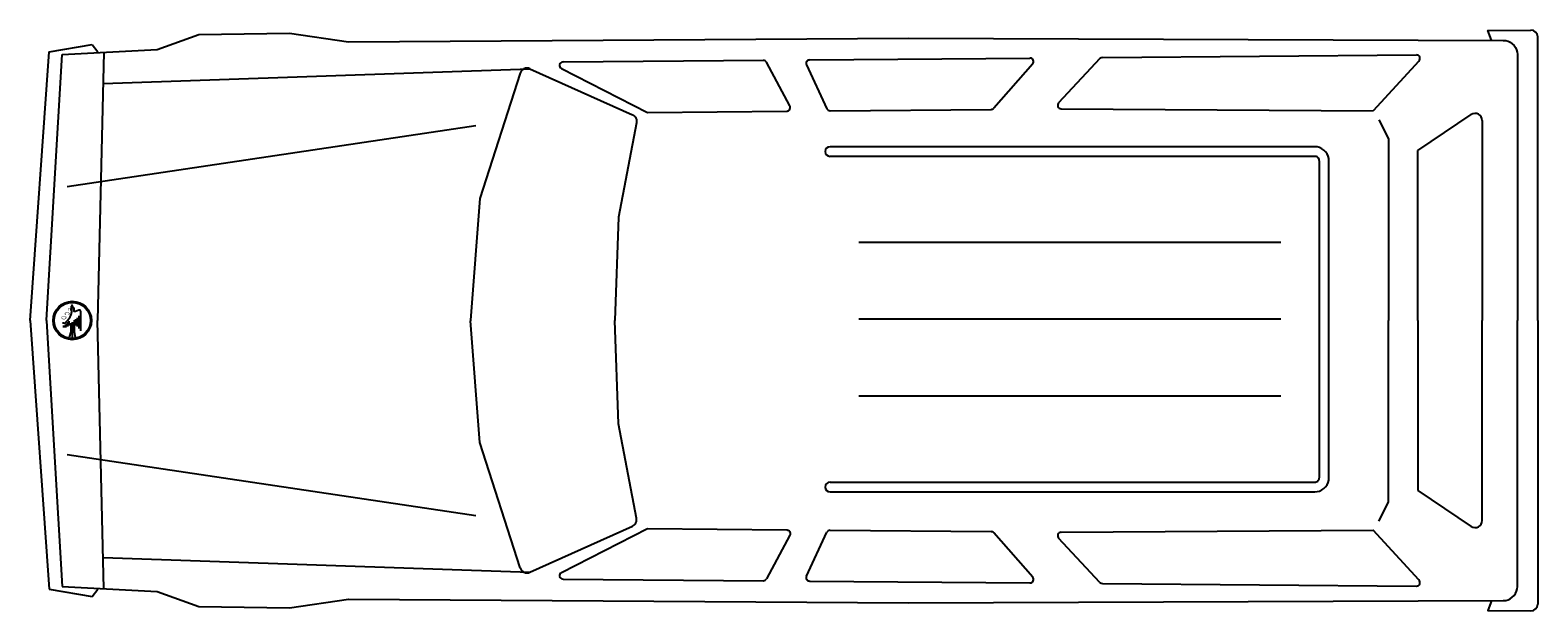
# Model space of a CAD drawing. Extents: x -2.37 to 2.52, y -1.03 to 0.85.
import ezdxf
from ezdxf.enums import TextEntityAlignment as Align

# ---------------------------------------------------------------- set-up
doc = ezdxf.new("R2010")
doc.units = 0
doc.header["$MEASUREMENT"] = 0
doc.layers.add('MUEBLES', color=251, linetype='CONTINUOUS')

msp = doc.modelspace()

# ---------------------------------------------------------------- linework, layer by layer
at = {"layer": 'MUEBLES'}
for points in [[(-2.2657, 0.7715), (-1.9573, 0.7876), (-1.8226, 0.8371), (-1.5286, 0.8416), (-1.3372, 0.813), (0.4782, 0.825)], [(2.3691, 0.818), (2.3573, 0.8501), (2.4961, 0.851)], [(-2.3076, 0.7808), (-2.1688, 0.8039)], [(-2.1688, 0.8039), (-2.1504, 0.7809)], [(0.4782, 0.825), (2.407, 0.8178), (2.415, 0.8171), (2.4227, 0.815), (2.43, 0.8116), (2.4365, 0.807), (2.4422, 0.8013), (2.4467, 0.7947), (2.4501, 0.7874), (2.4521, 0.7796), (2.4528, 0.7731), (2.4528, -0.0913)], [(2.5192, -0.0913), (2.5192, 0.829)], [(-2.3695, -0.0913), (-2.3076, 0.7808)], [(-2.3164, -0.0913), (-2.3165, -0.0902), (-2.2657, 0.7715)], [(-2.1309, 0.7797), (-2.1506, -0.091)], [(-0.6416, 0.7478), (0.0079, 0.7532)], [(-0.3675, 0.5842), (0.0837, 0.5881), (0.0852, 0.5882), (0.0872, 0.5886), (0.089, 0.5894), (0.0907, 0.5905), (0.0921, 0.5919), (0.0934, 0.5935), (0.0943, 0.5953), (0.0948, 0.5972), (0.0951, 0.5992), (0.095, 0.6012), (0.0945, 0.6031), (0.0937, 0.605), (0.0181, 0.7471)], [(0.1478, 0.7381), (0.2136, 0.5959)], [(0.1581, 0.7544), (0.8725, 0.7602)], [(0.8812, 0.7412), (0.755, 0.5977)], [(1.099, 0.7585), (0.9654, 0.6151)], [(1.1073, 0.7622), (2.1255, 0.7705)], [(2.1335, 0.7506), (1.9857, 0.5889)], [(-2.1326, 0.6774), (-0.7495, 0.7257)], [(-0.7808, 0.7117), (-0.9112, 0.3043)], [(-0.7495, 0.7257), (-0.4164, 0.5759), (-0.4129, 0.574), (-0.4098, 0.5714), (-0.4071, 0.5684), (-0.4051, 0.565), (-0.4037, 0.5612), (-0.4029, 0.5573), (-0.4029, 0.5533), (-0.4032, 0.5506), (-0.462, 0.2435)], [(-0.6467, 0.7261), (-0.3675, 0.5842)], [(0.2242, 0.5893), (0.7465, 0.5938)], [(0.9739, 0.5958), (1.9857, 0.5889)], [(-2.249, 0.3439), (-0.9246, 0.5418)], [(2.0037, 0.5599), (2.0348, 0.4977), (2.0348, -0.0913)], [(2.1299, 0.4604), (2.3031, 0.5769)], [(2.339, 0.5578), (2.339, -0.0913)], [(0.2242, -0.6474), (1.7959, -0.6474), (1.8039, -0.6467), (1.8116, -0.6447), (1.8189, -0.6413), (1.8254, -0.6367), (1.8311, -0.631), (1.8357, -0.6244), (1.8391, -0.6172), (1.8412, -0.6094), (1.8419, -0.6014), (1.8419, -0.6014), (1.8419, 0.4265), (1.8412, 0.4345), (1.8391, 0.4422), (1.8357, 0.4495), (1.8311, 0.4561), (1.8254, 0.4617), (1.8189, 0.4663), (1.8116, 0.4697), (1.8039, 0.4718), (1.7959, 0.4725), (1.7959, 0.4725), (0.2242, 0.4725)], [(0.2242, -0.6163), (1.7945, -0.6163), (1.7984, -0.616), (1.8009, -0.6153), (1.8033, -0.6142), (1.8054, -0.6128), (1.8072, -0.6109), (1.8087, -0.6088), (1.8098, -0.6065), (1.8104, -0.604), (1.8104, -0.604), (1.8108, -0.6001), (1.8108, 0.4251), (1.8104, 0.4291), (1.8098, 0.4316), (1.8087, 0.4339), (1.8072, 0.436), (1.8054, 0.4378), (1.8033, 0.4393), (1.8009, 0.4404), (1.7984, 0.4411), (1.7984, 0.4411), (1.7945, 0.4414), (0.2242, 0.4414)], [(2.1299, -0.0913), (2.1299, 0.4604)], [(-0.9112, 0.3043), (-0.9417, -0.0904)], [(-0.462, 0.2435), (-0.4737, -0.0909)], [(1.6863, 0.1614), (0.3177, 0.1614)], [(-2.2401, -0.0795), (-2.2367, -0.0726), (-2.2345, -0.0623), (-2.2354, -0.0519), (-2.2358, -0.045)], [(-2.2344, -0.0425), (-2.2367, -0.0432)], [(-2.2307, -0.0484), (-2.2315, -0.0484), (-2.2315, -0.0446)], [(-2.3695, -0.0913), (-2.3076, -0.9634)], [(-2.3164, -0.0913), (-2.3165, -0.0924), (-2.2657, -0.9541)], [(-2.2574, -0.1003), (-2.2471, -0.0899), (-2.2401, -0.0795)], [(-2.2479, -0.0968), (-2.2479, -0.1106)], [(-2.2427, -0.1072), (-2.2427, -0.0934)], [(-2.2324, -0.1452), (-2.2324, -0.0968)], [(-2.2298, -0.0519), (-2.2298, -0.0545)], [(-2.2272, -0.0899), (-2.2272, -0.1279), (-2.2237, -0.1452)], [(-2.2229, -0.0623), (-2.2263, -0.0623), (-2.2263, -0.0528)], [(-2.2116, -0.0578), (-2.2229, -0.0623)], [(-2.222, -0.0865), (-2.222, -0.1072)], [(-2.2168, -0.083), (-2.2168, -0.1106)], [(-2.2112, -0.0761), (-2.2112, -0.1176)], [(-2.2056, -0.1245), (-2.2056, -0.0618)], [(-2.1309, -0.9623), (-2.1506, -0.0916)], [(-0.9112, -0.4869), (-0.9417, -0.0922)], [(-0.462, -0.4261), (-0.4737, -0.0917)], [(1.6863, -0.0875), (0.3177, -0.0875)], [(0.4782, -1.0076), (2.407, -1.0004), (2.415, -0.9997), (2.4227, -0.9976), (2.43, -0.9942), (2.4365, -0.9895), (2.4422, -0.9839), (2.4467, -0.9773), (2.4501, -0.97), (2.4521, -0.9622), (2.4528, -0.9557), (2.4528, -0.0913)], [(2.0037, -0.7425), (2.0348, -0.6803), (2.0348, -0.0913)], [(2.1299, -0.0913), (2.1299, -0.643)], [(2.339, -0.7404), (2.339, -0.0913)], [(2.5192, -0.0913), (2.5192, -1.0116)], [(-2.2643, -0.0985), (-2.2609, -0.0985), (-2.2574, -0.1003)], [(-2.26, -0.1145), (-2.26, -0.1076)], [(-2.2548, -0.1042), (-2.2548, -0.1145)], [(-2.2514, -0.1007), (-2.2514, -0.1076)], [(-2.2376, -0.1003), (-2.2376, -0.1279), (-2.2427, -0.1452)], [(1.6863, -0.3363), (0.3177, -0.3363)], [(-0.7495, -0.9083), (-0.4164, -0.7585), (-0.4129, -0.7566), (-0.4098, -0.754), (-0.4071, -0.751), (-0.4051, -0.7476), (-0.4037, -0.7438), (-0.4029, -0.7399), (-0.4029, -0.7359), (-0.4032, -0.7332), (-0.462, -0.4261)], [(-0.7808, -0.8943), (-0.9112, -0.4869)], [(-2.249, -0.5265), (-0.9246, -0.7244)], [(2.1299, -0.643), (2.3031, -0.7595)], [(-0.6467, -0.9087), (-0.3675, -0.7668)], [(-0.3675, -0.7668), (0.0837, -0.7707), (0.0852, -0.7708), (0.0872, -0.7712), (0.089, -0.772), (0.0907, -0.7731), (0.0921, -0.7745), (0.0934, -0.7761), (0.0943, -0.7779), (0.0948, -0.7798), (0.0951, -0.7818), (0.095, -0.7838), (0.0945, -0.7857), (0.0937, -0.7876), (0.0181, -0.9297)], [(0.1478, -0.9207), (0.2136, -0.7785)], [(0.2242, -0.7719), (0.7465, -0.7764)], [(0.8812, -0.9238), (0.755, -0.7803)], [(0.9739, -0.7784), (1.9857, -0.7715)], [(2.1335, -0.9332), (1.9857, -0.7715)], [(1.099, -0.9411), (0.9654, -0.7977)], [(-2.1326, -0.86), (-0.7495, -0.9083)], [(-2.3076, -0.9634), (-2.1688, -0.9865)], [(-2.2657, -0.9541), (-1.9573, -0.9702), (-1.8226, -1.0197), (-1.5286, -1.0242), (-1.3372, -0.9956), (0.4782, -1.0076)], [(-2.1688, -0.9865), (-2.1504, -0.9635)], [(-0.6416, -0.9304), (0.0079, -0.9358)], [(0.1581, -0.937), (0.8725, -0.9428)], [(1.1073, -0.9448), (2.1255, -0.9531)], [(2.3691, -1.0006), (2.3573, -1.0327), (2.4961, -1.0336)]]:
    msp.add_lwpolyline(points, dxfattribs=at)
for radius in [0.0622, 0.0588]:
    msp.add_circle((-2.2328, -0.0913), radius, dxfattribs=at)
for centre, radius, start, end in [((2.4963, 0.828), 0.023, 2.5294, 90.3401), ((-0.6415, 0.7363), 0.0115, 90.4652, 243.0644), ((0.008, 0.7417), 0.0115, 28.0263, 90.4721), ((0.1582, 0.7429), 0.0115, 90.473, 204.8641), ((0.8726, 0.7487), 0.0115, 318.6696, 90.4651), ((1.1074, 0.7507), 0.0115, 90.4651, 137.0269), ((2.1256, 0.759), 0.0115, 313.2216, 90.4721), ((-0.7589, 0.7047), 0.023, 65.798, 162.2584), ((0.2241, 0.6008), 0.0115, 204.8641, 270.4939), ((0.7464, 0.6053), 0.0115, 270.4949, 318.6677), ((0.9738, 0.6073), 0.0115, 137.0317, 270.4949), ((2.316, 0.5578), 0.023, 0, 123.9186), ((0.2242, 0.457), 0.0156, 90, 270), ((-2.2337, -0.0446), 0.0022, 0, 108.4319), ((-2.2307, -0.0528), 0.00441, 0, 90), ((-2.21, -0.0618), 0.00441, 0, 111.8016), ((-0.9302, -0.0913), 0.0115, 175.5839, 180.0035), ((-0.9302, -0.0913), 0.0115, 179.9961, 184.4152), ((0.2242, -0.6319), 0.0156, 90, 270), ((0.2241, -0.7834), 0.0115, 89.5061, 155.1358), ((0.7464, -0.7879), 0.0115, 41.3315, 89.5051), ((0.9738, -0.7899), 0.0115, 89.5051, 222.9689), ((2.316, -0.7404), 0.023, 236.0817, 0), ((-0.7589, -0.8873), 0.023, 197.7419, 294.202), ((-0.6415, -0.9189), 0.0115, 116.9357, 269.5348), ((0.1582, -0.9255), 0.0115, 155.1358, 269.527), ((0.8726, -0.9313), 0.0115, 269.5349, 41.3302), ((0.008, -0.9243), 0.0115, 269.5279, 331.9741), ((1.1074, -0.9333), 0.0115, 222.9736, 269.5349), ((2.1256, -0.9416), 0.0115, 269.5279, 46.7778), ((2.4963, -1.0106), 0.023, 269.6599, 357.4707)]:
    msp.add_arc(centre, radius, start, end, dxfattribs=at)

# ---------------------------------------------------------------- texts
for s, p, p2 in [('D', (-2.2678, -0.0778), (-2.2678, -0.0882)), ('C', (-2.2574, -0.064), (-2.2574, -0.0744)), ('E', (-2.2471, -0.0502), (-2.2471, -0.0605))]:
    msp.add_text(s, height=0.0156, rotation=270, dxfattribs=at).set_placement(p, p2, align=Align.ALIGNED)

doc.saveas('drawing.dxf')
